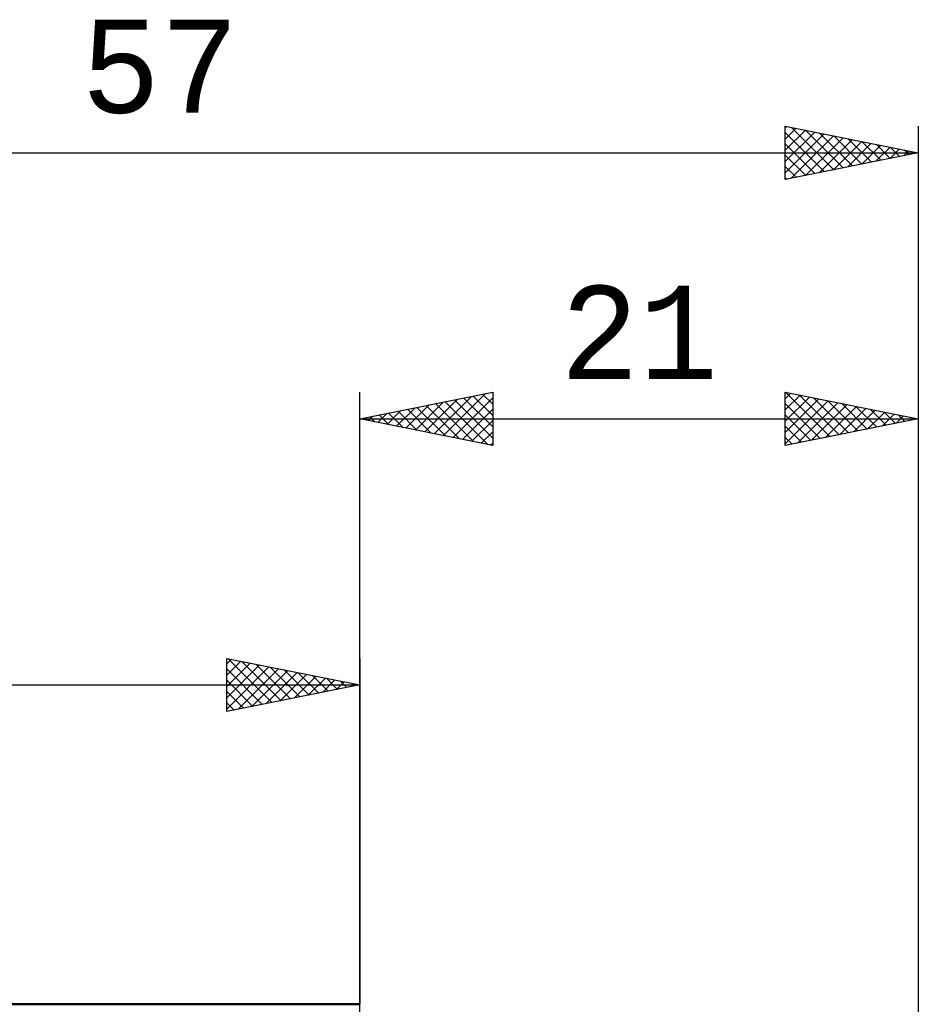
# Model space of a CAD drawing. Header units: millimetres. Extents: x -53 to 71, y -37 to 40.
# Tile 6 of 7: x -13 to 21, y 3 to 40. Entities that reach past the tile are written whole.
import ezdxf
from ezdxf.enums import TextEntityAlignment as Align

# ---------------------------------------------------------------- set-up
doc = ezdxf.new("R2010")
doc.units = ezdxf.units.MM
doc.header["$LTSCALE"] = 4.55
for name, color, linetype in [('2', 7, 'CONTINUOUS'), ('SK1', 4, 'CONTINUOUS'), ('SK2', 7, 'CONTINUOUS')]:
    doc.layers.add(name, color=color, linetype=linetype)
doc.styles.get("Standard").update_dxf_attribs({"font": 'Monospac821 BT'})

msp = doc.modelspace()

# ---------------------------------------------------------------- linework, layer by layer
at = {"layer": '2', "color": 7, "linetype": 'CONTINUOUS', "lineweight": 25}
for p, q in [((0, 0), (0, 26)), ((0, 25), (5, 26)), ((3.156, 24.369), (4.733, 25.947)), ((4.623, 25.924), (5, 25.547)), ((4.976, 25.995), (5, 25.971)), ((5, 26), (5, 24)), ((16, 24), (16, 26)), ((16, 26), (21, 25)), ((16, 25.758), (16.202, 25.96)), ((16.003, 25.999), (17.668, 24.334)), ((21, 26), (21, 2)), ((2.095, 24.581), (3.142, 25.628)), ((2.449, 24.51), (3.673, 25.735)), ((2.802, 24.44), (4.203, 25.841)), ((2.855, 25.571), (4.282, 24.144)), ((3.208, 25.642), (4.813, 24.037)), ((3.509, 24.298), (5, 25.789)), ((3.562, 25.712), (5, 24.274)), ((3.915, 25.783), (5, 24.698)), ((4.269, 25.854), (5, 25.123)), ((16, 25.334), (16.555, 25.889)), ((16, 24.91), (16.909, 25.818)), ((16, 24.485), (17.262, 25.748)), ((16, 24.061), (17.616, 25.677)), ((16, 25.578), (17.315, 24.263)), ((16.454, 24.091), (17.969, 25.606)), ((16.533, 25.893), (18.022, 24.404)), ((16.984, 24.197), (18.323, 25.535)), ((17.063, 25.787), (18.376, 24.475)), ((17.594, 25.681), (18.729, 24.546)), ((18.124, 25.575), (19.083, 24.616)), ((0.681, 24.864), (1.021, 25.204)), ((1.034, 24.793), (1.551, 25.31)), ((1.087, 25.217), (1.631, 24.674)), ((1.388, 24.722), (2.082, 25.416)), ((1.441, 25.288), (2.161, 24.568)), ((1.741, 24.652), (2.612, 25.522)), ((1.794, 25.359), (2.691, 24.462)), ((2.148, 25.429), (3.222, 24.356)), ((2.501, 25.5), (3.752, 24.25)), ((3.863, 24.227), (5, 25.365)), ((17.515, 24.303), (18.676, 25.465)), ((18.045, 24.409), (19.03, 25.394)), ((18.575, 24.515), (19.384, 25.323)), ((18.654, 25.469), (19.436, 24.687)), ((19.106, 24.621), (19.737, 25.253)), ((19.185, 25.363), (19.79, 24.758)), ((19.636, 24.727), (20.091, 25.182)), ((19.715, 25.257), (20.143, 24.829)), ((0, 25), (21, 25)), ((5, 24), (0, 25)), ((0.026, 25.005), (0.04, 24.992)), ((0.327, 24.935), (0.491, 25.098)), ((0.38, 25.076), (0.57, 24.886)), ((0.733, 25.147), (1.1, 24.78)), ((4.216, 24.157), (5, 24.94)), ((16, 25.154), (16.961, 24.192)), ((21, 25), (16, 24)), ((20.166, 24.833), (20.444, 25.111)), ((20.245, 25.151), (20.497, 24.899)), ((20.697, 24.939), (20.798, 25.04)), ((20.776, 25.045), (20.85, 24.97)), ((4.57, 24.086), (5, 24.516)), ((16, 24.729), (16.608, 24.122)), ((4.923, 24.015), (5, 24.092)), ((16, 24.305), (16.254, 24.051))]:
    msp.add_line(p, q, dxfattribs=at)
at = {"layer": 'SK1', "color": 4, "linetype": 'CONTINUOUS', "lineweight": 50}
msp.add_line((0, 3), (-35.2, 3), dxfattribs=at)
at = {"layer": 'SK2', "color": 7, "linetype": 'CONTINUOUS', "lineweight": 25}
for p, q in [((16, 34), (16, 36)), ((16, 36), (21, 35)), ((16, 35.94), (16.05, 35.99)), ((16, 35.516), (16.403, 35.919)), ((16.231, 35.954), (17.82, 34.364)), ((21, 36), (21, 0)), ((16, 35.092), (16.757, 35.849)), ((16, 34.668), (17.11, 35.778)), ((16, 35.76), (17.467, 34.293)), ((16, 34.243), (17.464, 35.707)), ((16.226, 34.045), (17.817, 35.636)), ((16.756, 34.151), (18.171, 35.566)), ((16.761, 35.848), (18.174, 34.435)), ((17.291, 35.742), (18.528, 34.505)), ((17.822, 35.636), (18.881, 34.576)), ((18.352, 35.53), (19.235, 34.647)), ((16, 35.336), (17.113, 34.223)), ((17.287, 34.257), (18.524, 35.495)), ((17.817, 34.363), (18.878, 35.424)), ((18.347, 34.469), (19.232, 35.354)), ((18.878, 34.575), (19.585, 35.283)), ((18.882, 35.423), (19.588, 34.718)), ((19.408, 34.682), (19.939, 35.212)), ((19.413, 35.317), (19.942, 34.788)), ((19.943, 35.211), (20.295, 34.859)), ((-36, 35), (21, 35)), ((21, 35), (16, 34)), ((16, 34.912), (16.76, 34.152)), ((19.938, 34.788), (20.292, 35.141)), ((20.469, 34.894), (20.646, 35.071)), ((20.473, 35.105), (20.649, 34.93)), ((20.999, 35), (20.999, 35)), ((16, 34.487), (16.406, 34.081)), ((16, 34.063), (16.053, 34.01)), ((-5, 14), (-5, 16)), ((-5, 16), (0, 15)), ((-5, 15.789), (-4.824, 15.965)), ((-4.961, 15.992), (-3.308, 14.338)), ((0, 16), (0, 3)), ((-5, 15.365), (-4.471, 15.894)), ((-5, 14.94), (-4.117, 15.823)), ((-5, 14.516), (-3.763, 15.753)), ((-5, 14.092), (-3.41, 15.682)), ((-5, 15.607), (-3.661, 14.268)), ((-4.585, 14.083), (-3.056, 15.611)), ((-4.431, 15.886), (-2.954, 14.409)), ((-4.054, 14.189), (-2.703, 15.541)), ((-3.901, 15.78), (-2.601, 14.48)), ((-3.37, 15.674), (-2.247, 14.551)), ((-2.84, 15.568), (-1.893, 14.621)), ((-5, 15.182), (-4.015, 14.197)), ((-3.524, 14.295), (-2.349, 15.47)), ((-2.994, 14.401), (-1.996, 15.399)), ((-2.463, 14.507), (-1.642, 15.328)), ((-2.31, 15.462), (-1.54, 14.692)), ((-1.933, 14.613), (-1.289, 15.258)), ((-1.779, 15.356), (-1.186, 14.763)), ((-1.403, 14.719), (-0.935, 15.187)), ((-1.249, 15.25), (-0.833, 14.833)), ((-36, 15), (0, 15)), ((0, 15), (-5, 14)), ((-0.872, 14.826), (-0.581, 15.116)), ((-0.719, 15.144), (-0.479, 14.904)), ((-0.342, 14.932), (-0.228, 15.046)), ((-0.188, 15.038), (-0.126, 14.975)), ((-5, 14.758), (-4.368, 14.126)), ((-5, 14.334), (-4.722, 14.056))]:
    msp.add_line(p, q, dxfattribs=at)

# ---------------------------------------------------------------- texts
at = {"layer": '2', "color": 7, "linetype": 'CONTINUOUS', "lineweight": 25}
msp.add_text('21', height=3.5, dxfattribs=at).set_placement((10.5, 26.5), align=Align.CENTER)
at = {"layer": 'SK2', "color": 7, "linetype": 'CONTINUOUS', "lineweight": 25}
msp.add_text('57', height=3.5, dxfattribs=at).set_placement((-7.5, 36.5), align=Align.CENTER)

doc.saveas('drawing.dxf')
